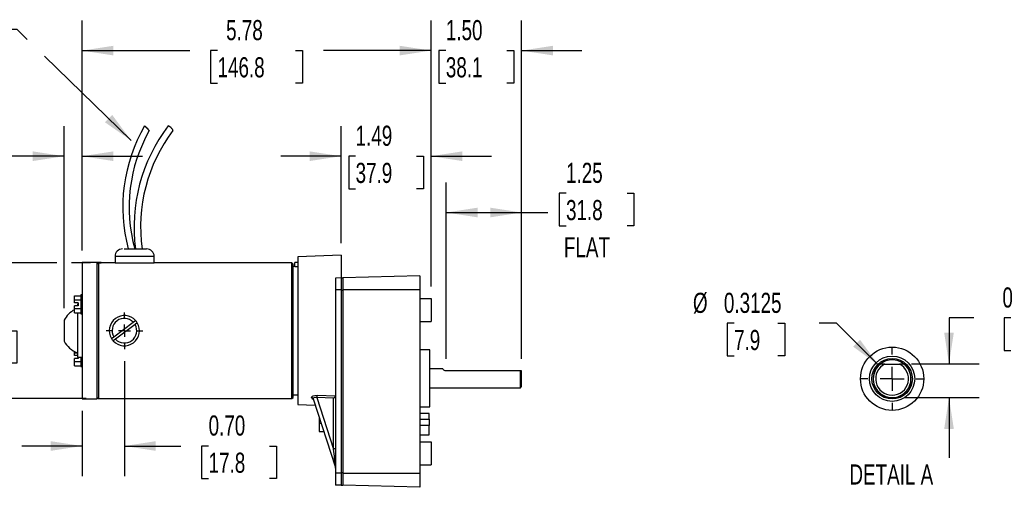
# Model space of a CAD drawing. Header units: inches. Extents: x 0 to 44, y 0 to 34.
# Tile 3 of 6: x 8.2 to 24.5, y 13.7 to 21.4. Entities that reach past the tile are written whole.
import ezdxf

# ---------------------------------------------------------------- set-up
doc = ezdxf.new("R2010")
doc.units = ezdxf.units.IN
doc.header["$LTSCALE"] = 4
doc.header["$MEASUREMENT"] = 0
doc.linetypes.add('CENTERX2', pattern=[0.8, 0.5, -0.1, 0.1, -0.1])
doc.layers.add('CENTER', color=40, linetype='CENTERX2')
doc.layers.add('SLD-DEFPOINTS', color=7, linetype='Continuous')
doc.layers.add('DIMENSIONS', color=140, linetype='Continuous', lineweight=25)
doc.layers.add('TEXT', color=140, linetype='Continuous', lineweight=25)
doc.styles.add('SLDTEXTSTYLE0', font='TXT', dxfattribs={"width": 0.7})
doc.dimstyles.new('SLDDIMSTYLE0', dxfattribs={"dimtxt": 0.339844, "dimasz": 0.52, "dimexe": 0, "dimexo": 0.0625, "dimgap": 0.084961, "dimtad": 0, "dimtih": 1, "dimtoh": 1, "dimrnd": 1e-09, "dimzin": 12, "dimdsep": 46, "dimtxsty": 'SLDTEXTSTYLE0', "dimsah": 1, "dimcen": 0.09, "dimadec": 0, "dimazin": 3, "dimtfac": 1, "dimtofl": 0, "dimtmove": 0, "dimatfit": 3, "dimfxl": 0, "dimfrac": 2, "dimtolj": 1, "dimtzin": 12, "dimarcsym": 0})
doc.dimstyles.new('SLDDIMSTYLE2', dxfattribs={"dimtxt": 0.339844, "dimasz": 0.52, "dimexe": 0, "dimexo": 0.0625, "dimgap": 0.084961, "dimtad": 0, "dimtih": 1, "dimtoh": 1, "dimrnd": 1e-09, "dimzin": 12, "dimdsep": 46, "dimtxsty": 'SLDTEXTSTYLE0', "dimsah": 1, "dimcen": 0.09, "dimadec": 0, "dimazin": 3, "dimtfac": 1, "dimtmove": 0, "dimatfit": 0, "dimfxl": 0, "dimfrac": 2, "dimtolj": 1, "dimtzin": 12, "dimarcsym": 0})
doc.dimstyles.new('SLDDIMSTYLE5', dxfattribs={"dimtxt": 0.339844, "dimasz": 0.52, "dimexe": 0, "dimexo": 0.0625, "dimgap": 0.084961, "dimtad": 0, "dimtih": 1, "dimtoh": 1, "dimrnd": 1e-09, "dimzin": 0, "dimdsep": 46, "dimtxsty": 'SLDTEXTSTYLE0', "dimsah": 1, "dimcen": 0.09, "dimadec": 0, "dimazin": 0, "dimtfac": 1, "dimtmove": 0, "dimatfit": 0, "dimfxl": 0, "dimfrac": 2, "dimtolj": 1, "dimtzin": 12, "dimarcsym": 0})
doc.dimstyles.new('SLDDIMSTYLE6', dxfattribs={"dimtxt": 0.339844, "dimasz": 0.52, "dimexe": 0, "dimexo": 0.0625, "dimgap": 0.084961, "dimtad": 0, "dimtih": 1, "dimtoh": 1, "dimrnd": 1e-09, "dimzin": 4, "dimdsep": 46, "dimtxsty": 'SLDTEXTSTYLE0', "dimsah": 1, "dimcen": 0.09, "dimadec": 0, "dimazin": 1, "dimtfac": 1, "dimtmove": 0, "dimatfit": 0, "dimfxl": 0, "dimfrac": 2, "dimtolj": 1, "dimtzin": 12, "dimarcsym": 0})
doc.dimstyles.new('SLDDIMSTYLE7', dxfattribs={"dimtxt": 0.18, "dimasz": 0.52, "dimexe": 0, "dimexo": 0.0625, "dimgap": 0, "dimtad": 0, "dimtih": 1, "dimtoh": 1, "dimdec": 0, "dimrnd": 1e-09, "dimzin": 0, "dimdsep": 46, "dimtxsty": 'Standard', "dimsah": 1, "dimcen": 0.09, "dimadec": 0, "dimazin": 0, "dimtfac": 0.52, "dimtdec": 0, "dimtofl": 0, "dimtmove": 0, "dimatfit": 3, "dimfxl": 0, "dimfrac": 2, "dimtolj": 1, "dimtzin": 0, "dimarcsym": 0})
doc.dimstyles.new('SLDDIMSTYLE8', dxfattribs={"dimtxt": 0.339844, "dimasz": 0.52, "dimexe": 0, "dimexo": 0.0625, "dimgap": 0.084961, "dimtad": 0, "dimtih": 1, "dimtoh": 1, "dimdec": 4, "dimlfac": 0.5, "dimrnd": 1e-09, "dimdsep": 46, "dimtxsty": 'SLDTEXTSTYLE0', "dimsah": 1, "dimcen": 0, "dimadec": 0, "dimazin": 2, "dimtfac": 1, "dimtdec": 4, "dimtofl": 0, "dimtmove": 0, "dimatfit": 3, "dimfxl": 0, "dimfrac": 2, "dimtolj": 1, "dimtzin": 12, "dimarcsym": 0})
doc.dimstyles.new('SLDDIMSTYLE9', dxfattribs={"dimtxt": 0.339844, "dimasz": 0.52, "dimexe": 0, "dimexo": 0.0625, "dimgap": 0.084961, "dimtad": 0, "dimtih": 1, "dimtoh": 1, "dimlfac": 0.5, "dimrnd": 1e-09, "dimdsep": 46, "dimtxsty": 'SLDTEXTSTYLE0', "dimsah": 1, "dimcen": 0.09, "dimadec": 0, "dimazin": 2, "dimtfac": 1, "dimtmove": 0, "dimatfit": 0, "dimfxl": 0, "dimfrac": 2, "dimtolj": 1, "dimtzin": 12, "dimarcsym": 0})

# ---------------------------------------------------------------- blocks, each defined once
blk = doc.blocks.new('_D_14')
at = {"layer": 'DIMENSIONS'}
for p, q in [((15.27, 15.784), (15.27, 18.709)), ((16.52, 15.784), (16.52, 18.709)), ((17.256, 18.527), (17.142, 18.527)), ((17.142, 18.527), (17.142, 17.987)), ((18.266, 18.527), (18.38, 18.527)), ((18.38, 18.527), (18.38, 17.987)), ((15.27, 18.209), (16.52, 18.209)), ((16.52, 18.209), (16.952, 18.209)), ((17.142, 17.987), (17.256, 17.987)), ((18.38, 17.987), (18.266, 17.987))]:
    blk.add_line(p, q, dxfattribs=at)
for points in [[(15.27, 18.209), (15.79, 18.129), (15.79, 18.289)], [(16.52, 18.209), (16, 18.289), (16, 18.129)]]:
    blk.add_solid(points, dxfattribs=at)
at = {"layer": 'DIMENSIONS', "char_height": 0.3333, "attachment_point": 1, "style": 'SLDTEXTSTYLE0'}
for s, insert in [('1.25', (17.256, 19.033)), ('31.8', (17.256, 18.416)), ('FLAT', (17.221, 17.8))]:
    blk.add_mtext(s, dxfattribs=dict(at, insert=insert))
blk = doc.blocks.new('_D_15')
at = {"layer": 'DIMENSIONS'}
for p, q in [((7.54, 17.376), (7.54, 18.376)), ((8.823, 17.376), (7.04, 17.376)), ((9.381, 17.376), (9.063, 17.376)), ((7.035, 16.251), (6.921, 16.251)), ((6.921, 16.251), (6.921, 15.711)), ((8.045, 16.251), (8.159, 16.251)), ((8.159, 16.251), (8.159, 15.711)), ((6.921, 15.711), (7.035, 15.711)), ((8.159, 15.711), (8.045, 15.711)), ((9.309, 15.126), (7.04, 15.126)), ((7.54, 15.126), (7.54, 14.126))]:
    blk.add_line(p, q, dxfattribs=at)
for points in [[(7.54, 17.376), (7.62, 17.896), (7.46, 17.896)], [(7.54, 15.126), (7.46, 14.606), (7.62, 14.606)]]:
    blk.add_solid(points, dxfattribs=at)
at = {"layer": 'DIMENSIONS', "char_height": 0.3333, "attachment_point": 1, "style": 'SLDTEXTSTYLE0'}
for s, insert in [('%%c', (6.778, 16.757)), ('2.25', (7.291, 16.757)), ('57.2', (7.035, 16.141))]:
    blk.add_mtext(s, dxfattribs=dict(at, insert=insert))
blk = doc.blocks.new('_D_16')
at = {"layer": 'DIMENSIONS'}
for p, q in [((9.94, 15.747), (9.94, 13.84)), ((9.239, 14.923), (9.239, 13.84)), ((9.239, 14.34), (8.239, 14.34)), ((9.94, 14.34), (10.874, 14.34)), ((11.335, 14.34), (11.22, 14.34)), ((11.22, 14.34), (11.22, 13.8)), ((12.344, 14.34), (12.458, 14.34)), ((12.458, 14.34), (12.458, 13.8)), ((11.22, 13.8), (11.335, 13.8)), ((12.458, 13.8), (12.344, 13.8))]:
    blk.add_line(p, q, dxfattribs=at)
for points in [[(9.239, 14.34), (8.719, 14.42), (8.719, 14.26)], [(9.94, 14.34), (10.46, 14.26), (10.46, 14.42)]]:
    blk.add_solid(points, dxfattribs=at)
at = {"layer": 'DIMENSIONS', "char_height": 0.3333, "attachment_point": 1, "style": 'SLDTEXTSTYLE0'}
for s, insert in [('0.70', (11.335, 14.846)), ('17.8', (11.335, 14.23))]:
    blk.add_mtext(s, dxfattribs=dict(at, insert=insert))
blk = doc.blocks.new('_D_17')
at = {"layer": 'DIMENSIONS'}
for p, q in [((9.239, 17.579), (9.239, 21.392)), ((15.02, 16.985), (15.02, 21.392)), ((9.239, 20.892), (11.023, 20.892)), ((11.483, 20.892), (11.369, 20.892)), ((11.369, 20.892), (11.369, 20.352)), ((12.776, 20.892), (12.89, 20.892)), ((12.89, 20.892), (12.89, 20.352)), ((15.02, 20.892), (13.236, 20.892)), ((11.369, 20.352), (11.483, 20.352)), ((12.89, 20.352), (12.776, 20.352))]:
    blk.add_line(p, q, dxfattribs=at)
for points in [[(9.239, 20.892), (9.759, 20.812), (9.759, 20.972)], [(15.02, 20.892), (14.5, 20.972), (14.5, 20.812)]]:
    blk.add_solid(points, dxfattribs=at)
at = {"layer": 'DIMENSIONS', "char_height": 0.3333, "attachment_point": 1, "style": 'SLDTEXTSTYLE0'}
for s, insert in [('5.78', (11.625, 21.398)), ('146.8', (11.483, 20.782))]:
    blk.add_mtext(s, dxfattribs=dict(at, insert=insert))
blk = doc.blocks.new('_D_18')
at = {"layer": 'DIMENSIONS'}
for p, q in [((15.02, 16.985), (15.02, 21.392)), ((16.52, 15.784), (16.52, 21.392)), ((15.02, 20.892), (14.02, 20.892)), ((15.265, 20.892), (15.151, 20.892)), ((15.151, 20.892), (15.151, 20.352)), ((16.275, 20.892), (16.389, 20.892)), ((16.389, 20.892), (16.389, 20.352)), ((16.52, 20.892), (17.52, 20.892)), ((15.151, 20.352), (15.265, 20.352)), ((16.389, 20.352), (16.275, 20.352))]:
    blk.add_line(p, q, dxfattribs=at)
for points in [[(15.02, 20.892), (14.5, 20.972), (14.5, 20.812)], [(16.52, 20.892), (17.04, 20.812), (17.04, 20.972)]]:
    blk.add_solid(points, dxfattribs=at)
at = {"layer": 'DIMENSIONS', "char_height": 0.3333, "attachment_point": 1, "style": 'SLDTEXTSTYLE0'}
for s, insert in [('1.50', (15.265, 21.398)), ('38.1', (15.265, 20.782))]:
    blk.add_mtext(s, dxfattribs=dict(at, insert=insert))
blk = doc.blocks.new('_D_19')
at = {"layer": 'DIMENSIONS'}
for p, q in [((8.943, 16.622), (8.943, 19.642)), ((9.239, 17.579), (9.239, 19.642)), ((6.559, 19.142), (6.445, 19.142)), ((6.445, 19.142), (6.445, 18.602)), ((7.286, 19.142), (7.4, 19.142)), ((7.4, 19.142), (7.4, 18.602)), ((8.943, 19.142), (7.747, 19.142)), ((9.239, 19.142), (10.239, 19.142)), ((6.445, 18.602), (6.559, 18.602)), ((7.4, 18.602), (7.286, 18.602))]:
    blk.add_line(p, q, dxfattribs=at)
for points in [[(8.943, 19.142), (8.423, 19.222), (8.423, 19.062)], [(9.239, 19.142), (9.759, 19.062), (9.759, 19.222)]]:
    blk.add_solid(points, dxfattribs=at)
at = {"layer": 'DIMENSIONS', "char_height": 0.3333, "attachment_point": 1, "style": 'SLDTEXTSTYLE0'}
for s, insert in [('0.30', (6.418, 19.648)), ('7.5', (6.559, 19.032))]:
    blk.add_mtext(s, dxfattribs=dict(at, insert=insert))
blk = doc.blocks.new('_D_20')
at = {"layer": 'DIMENSIONS'}
for p, q in [((13.529, 17.701), (13.529, 19.642)), ((15.02, 16.985), (15.02, 19.642)), ((13.529, 19.142), (12.529, 19.142)), ((13.77, 19.142), (13.656, 19.142)), ((13.656, 19.142), (13.656, 18.602)), ((14.78, 19.142), (14.894, 19.142)), ((14.894, 19.142), (14.894, 18.602)), ((15.02, 19.142), (16.02, 19.142)), ((13.656, 18.602), (13.77, 18.602)), ((14.894, 18.602), (14.78, 18.602))]:
    blk.add_line(p, q, dxfattribs=at)
for points in [[(13.529, 19.142), (13.009, 19.222), (13.009, 19.062)], [(15.02, 19.142), (15.54, 19.062), (15.54, 19.222)]]:
    blk.add_solid(points, dxfattribs=at)
at = {"layer": 'DIMENSIONS', "char_height": 0.3333, "attachment_point": 1, "style": 'SLDTEXTSTYLE0'}
for s, insert in [('1.49', (13.77, 19.648)), ('37.9', (13.77, 19.032))]:
    blk.add_mtext(s, dxfattribs=dict(at, insert=insert))
blk = doc.blocks.new('SW_CENTERMARKSYMBOL_5')
at = {"layer": 'CENTER', "color": 0}
for p, q in [((0, 0.2), (0, 0.304)), ((-0.2, 0), (-0.304, 0)), ((0, 0), (-0.1, 0)), ((0, 0), (0, 0.1)), ((0, 0), (0, -0.1)), ((0, 0), (0.1, 0)), ((0.2, 0), (0.304, 0)), ((0, -0.2), (0, -0.304))]:
    blk.add_line(p, q, dxfattribs=at)
blk = doc.blocks.new('_D_21')
at = {"layer": 'DIMENSIONS'}
for p, q in [((20.039, 16.374), (19.925, 16.374)), ((19.925, 16.374), (19.925, 15.834)), ((20.766, 16.374), (20.88, 16.374)), ((20.88, 16.374), (20.88, 15.834)), ((21.739, 16.374), (21.447, 16.374)), ((22.437, 15.675), (21.739, 16.374)), ((19.925, 15.834), (20.039, 15.834)), ((20.88, 15.834), (20.766, 15.834))]:
    blk.add_line(p, q, dxfattribs=at)
blk.add_solid([(22.437, 15.675), (22.126, 16.1), (22.013, 15.986)], dxfattribs=at)
at = {"layer": 'DIMENSIONS', "char_height": 0.3333, "attachment_point": 1, "style": 'SLDTEXTSTYLE0'}
for s, insert in [('%%c', (19.358, 16.879)), ('0.3125', (19.871, 16.879)), ('7.9', (20.039, 16.263))]:
    blk.add_mtext(s, dxfattribs=dict(at, insert=insert))
blk = doc.blocks.new('_D_22')
at = {"layer": 'DIMENSIONS'}
for p, q in [((24.013, 16.462), (23.6, 16.462)), ((23.6, 16.462), (23.6, 15.699)), ((24.626, 16.462), (24.512, 16.462)), ((24.512, 16.462), (24.512, 15.922)), ((25.353, 16.462), (25.467, 16.462)), ((25.467, 16.462), (25.467, 15.922)), ((24.512, 15.922), (24.626, 15.922)), ((25.467, 15.922), (25.353, 15.922)), ((22.978, 15.699), (24.1, 15.699)), ((22.858, 15.142), (24.1, 15.142)), ((23.6, 15.142), (23.6, 14.142))]:
    blk.add_line(p, q, dxfattribs=at)
for points in [[(23.6, 15.699), (23.68, 16.219), (23.52, 16.219)], [(23.6, 15.142), (23.52, 14.622), (23.68, 14.622)]]:
    blk.add_solid(points, dxfattribs=at)
at = {"layer": 'DIMENSIONS', "char_height": 0.3333, "attachment_point": 1, "style": 'SLDTEXTSTYLE0'}
for s, insert in [('0.28', (24.485, 16.968)), ('7.1', (24.626, 16.351))]:
    blk.add_mtext(s, dxfattribs=dict(at, insert=insert))
blk = doc.blocks.new('SW_CENTERMARKSYMBOL_6')
at = {"layer": 'CENTER', "color": 0}
for p, q in [((0, 0.4), (0, 0.524)), ((0, 0), (0, 0.2)), ((-0.4, 0), (-0.524, 0)), ((0, 0), (-0.2, 0)), ((0, 0), (0, -0.2)), ((0, 0), (0.2, 0)), ((0.4, 0), (0.524, 0)), ((0, -0.4), (0, -0.524))]:
    blk.add_line(p, q, dxfattribs=at)

msp = doc.modelspace()

# ---------------------------------------------------------------- linework, layer by layer
for p, q in [((9.78473, 17.48047), (9.78473, 17.37597)), ((10.43323, 17.48047), (9.78473, 17.48047)), ((9.93709, 17.60547), (10.308, 17.60547)), ((10.43323, 17.37597), (10.43323, 17.48047)), ((13.52898, 17.50097), (12.81098, 17.4759)), ((12.81098, 17.4759), (12.81098, 15.02604)), ((13.52898, 17.50097), (13.52898, 17.12597)), ((9.55298, 17.37897), (9.23898, 17.37897)), ((9.23898, 17.37897), (9.23898, 16.25097)), ((9.48898, 17.37724), (9.55298, 17.37724)), ((9.48898, 15.12297), (9.48898, 17.37724)), ((9.48898, 17.35289), (9.50898, 17.37294)), ((9.50898, 17.37294), (9.50898, 15.12597)), ((9.58098, 17.37294), (9.50898, 17.37294)), ((9.55298, 17.37724), (9.55298, 17.37897)), ((9.55298, 17.37724), (9.55298, 17.37294)), ((9.78473, 17.37597), (9.58098, 17.37597)), ((9.58098, 17.37597), (9.58098, 17.37294)), ((9.78473, 17.37597), (10.43323, 17.37597)), ((12.64198, 17.37597), (10.43323, 17.37597)), ((12.64198, 17.37294), (12.64198, 17.37597)), ((12.71398, 17.37294), (12.64198, 17.37294)), ((12.71398, 15.12597), (12.71398, 17.37294)), ((12.73398, 17.35289), (12.71398, 17.37294)), ((12.73398, 15.14597), (12.73398, 17.35289)), ((12.76098, 17.31247), (12.73398, 17.31247)), ((12.81098, 17.38247), (12.76098, 17.38247)), ((12.76098, 17.31063), (12.76098, 17.38247)), ((12.81098, 17.31063), (12.76098, 17.31063)), ((14.83323, 17.1593), (13.56023, 17.12597)), ((14.83323, 17.1593), (14.83323, 16.92597)), ((13.52898, 17.12597), (13.43598, 17.12272)), ((13.43598, 17.12272), (13.43598, 16.92597)), ((13.52898, 17.12597), (13.52898, 16.92597)), ((13.56023, 17.12297), (13.52898, 17.12297)), ((13.56023, 17.12597), (13.56023, 16.92597)), ((9.11551, 16.83108), (9.21851, 16.83108)), ((9.11551, 16.75977), (9.11551, 16.83108)), ((9.23898, 16.84472), (9.21851, 16.84472)), ((9.21851, 16.84472), (9.21851, 16.53222)), ((13.52898, 16.92597), (13.43598, 16.92597)), ((13.43598, 16.92597), (13.43598, 13.88897)), ((13.52898, 16.92597), (13.52898, 13.88897)), ((13.52898, 16.92297), (13.56023, 16.92297)), ((14.83323, 16.92597), (13.56023, 16.92597)), ((13.56023, 16.92597), (13.56023, 13.88897)), ((14.83323, 16.92597), (14.83323, 16.78489)), ((9.11551, 16.75977), (9.21851, 16.75977)), ((9.11551, 16.71322), (9.11551, 16.75977)), ((9.17457, 16.71322), (9.11551, 16.71322)), ((9.11551, 16.61717), (9.11551, 16.66372)), ((9.17457, 16.66372), (9.11551, 16.66372)), ((9.17457, 16.68847), (9.16098, 16.68847)), ((9.16098, 16.68847), (9.16098, 16.66372)), ((9.17457, 16.71322), (9.17457, 16.66372)), ((14.83323, 16.78489), (15.02023, 16.78489)), ((14.83323, 16.78489), (14.83323, 16.40489)), ((15.02023, 16.78489), (15.02023, 16.40489)), ((9.11551, 16.61717), (9.21851, 16.61717)), ((9.11551, 16.54586), (9.11551, 16.61717)), ((9.11551, 16.54586), (9.21851, 16.54586)), ((9.16098, 16.54586), (9.16098, 15.81347)), ((9.21851, 16.53222), (9.23898, 16.53222)), ((8.94272, 16.42247), (8.94272, 16.07947)), ((9.70698, 16.34006), (9.70698, 16.33164)), ((9.76275, 16.14996), (10.08732, 16.39206)), ((10.11722, 16.35198), (9.79264, 16.10988)), ((10.08732, 16.39206), (10.12442, 16.41974)), ((10.15432, 16.37966), (10.11722, 16.35198)), ((14.83323, 16.40489), (15.02023, 16.40489)), ((14.83323, 16.40489), (14.83323, 14.40989)), ((9.23898, 16.25097), (9.23898, 15.12297)), ((9.70698, 16.17033), (9.70698, 16.16274)), ((9.72565, 16.12228), (9.76275, 16.14996)), ((9.79264, 16.10988), (9.75554, 16.0822)), ((9.11551, 15.88477), (9.11551, 15.90369)), ((9.11551, 15.88477), (9.15882, 15.88477)), ((9.11551, 15.83822), (9.11551, 15.88477)), ((9.16098, 15.83822), (9.11551, 15.83822)), ((15.00173, 15.93166), (14.83323, 15.93166)), ((15.00173, 14.99166), (15.00173, 15.93166)), ((9.11551, 15.74217), (9.11551, 15.78872)), ((9.17457, 15.78872), (9.11551, 15.78872)), ((9.11551, 15.74217), (9.21851, 15.74217)), ((9.11551, 15.67086), (9.11551, 15.74217)), ((9.11551, 15.67086), (9.21851, 15.67086)), ((9.16098, 15.81347), (9.23898, 15.81347)), ((9.17457, 15.81347), (9.17457, 15.78872)), ((9.21851, 15.81347), (9.21851, 15.65722)), ((22.53757, 15.69887), (22.46327, 15.69887)), ((22.53757, 15.69887), (22.77821, 15.69887)), ((22.85251, 15.69887), (22.77821, 15.69887)), ((9.21851, 15.65722), (9.23898, 15.65722)), ((15.21439, 15.61791), (15.00173, 15.61791)), ((16.50023, 15.58391), (15.27023, 15.58391)), ((16.50023, 15.30541), (16.50023, 15.58391)), ((16.52023, 15.58391), (16.50023, 15.58391)), ((16.52023, 15.32541), (16.52023, 15.58391)), ((22.36434, 15.34012), (22.36401, 15.34811)), ((22.96669, 15.40643), (22.96792, 15.39861)), ((22.97034, 15.46), (22.97288, 15.45242)), ((12.73398, 15.18947), (12.81098, 15.18947)), ((13.13117, 15.18014), (13.43591, 15.17055)), ((15.00173, 15.30541), (16.50023, 15.30541)), ((16.50023, 15.30541), (16.52023, 15.32541)), ((22.38818, 15.29163), (22.38654, 15.29937)), ((22.46183, 15.21103), (22.46685, 15.20391)), ((22.52486, 15.1716), (22.5332, 15.1651)), ((22.87761, 15.22866), (22.88309, 15.23771)), ((22.92574, 15.28859), (22.92789, 15.29703)), ((9.23898, 15.12297), (9.48898, 15.12297)), ((9.48898, 15.14597), (9.50898, 15.12597)), ((9.50898, 15.12597), (12.71398, 15.12597)), ((12.71398, 15.12597), (12.73398, 15.14597)), ((12.81098, 15.02604), (13.09909, 15.01598)), ((13.0651, 15.12088), (13.43443, 13.98124)), ((13.06515, 15.12248), (13.06644, 15.11717)), ((13.13012, 15.14107), (13.40598, 14.28983)), ((13.40598, 15.13238), (13.13012, 15.14107)), ((13.40598, 14.28983), (13.40598, 15.13238)), ((14.83323, 14.99166), (15.00173, 14.99166)), ((14.98723, 14.88123), (14.83323, 14.88123)), ((14.98723, 14.78488), (14.98723, 14.88123)), ((13.16898, 14.80032), (13.16898, 14.71157)), ((13.16898, 14.71157), (13.16898, 14.58089)), ((13.19775, 14.71157), (13.16898, 14.71157)), ((14.83323, 14.78488), (14.98723, 14.78488)), ((14.98723, 14.68085), (14.83323, 14.68085)), ((14.98723, 14.78488), (14.98723, 14.68085)), ((14.98723, 14.52349), (14.98723, 14.68085)), ((13.16898, 14.58089), (13.24091, 14.57838)), ((14.83323, 14.52349), (14.98723, 14.52349)), ((14.83323, 14.40989), (15.02023, 14.40989)), ((14.83323, 14.40989), (14.83323, 14.02989)), ((15.02023, 14.40989), (15.02023, 14.02989)), ((14.83323, 14.02989), (15.02023, 14.02989)), ((14.83323, 14.02989), (14.83323, 13.88897)), ((13.52898, 13.88897), (13.43598, 13.88897)), ((13.43598, 13.88897), (13.43598, 13.69222)), ((13.56023, 13.89297), (13.52898, 13.89297)), ((13.52898, 13.88897), (13.52898, 13.68897)), ((13.56023, 13.88897), (14.83323, 13.88897)), ((13.56023, 13.88897), (13.56023, 13.68897)), ((14.83323, 13.88897), (14.83323, 13.65564)), ((13.52898, 13.68897), (13.43598, 13.69222)), ((13.52898, 13.69297), (13.56023, 13.69297)), ((14.83323, 13.65564), (13.56023, 13.68897))]:
    msp.add_line(p, q)
at = {"flags": 128}
for points in [[(10.31173, 19.60547), (10.29916, 19.61828), (10.28825, 19.62965), (10.28024, 19.63829), (10.27602, 19.64323), (10.27607, 19.64391), (10.28038, 19.64026), (10.28848, 19.63269), (10.29944, 19.62205), (10.31203, 19.60954), (10.31607, 19.60547), (10.32864, 19.59266), (10.33955, 19.58129), (10.34757, 19.57265), (10.35179, 19.56771), (10.35174, 19.56703), (10.34742, 19.57068), (10.33932, 19.57825), (10.32836, 19.58889), (10.31577, 19.6014), (10.31173, 19.60547)], [(10.72019, 19.60547), (10.70742, 19.61857), (10.69449, 19.6302), (10.68286, 19.63904), (10.67384, 19.6441), (10.66844, 19.64479), (10.6681, 19.64372)], [(15.27023, 15.58391), (15.25565, 15.58559), (15.24292, 15.59003), (15.23063, 15.59763), (15.22023, 15.60795), (15.21421, 15.61695), (15.21439, 15.61662)], [(13.0374, 15.1419), (13.03929, 15.1497), (13.04495, 15.15726), (13.05389, 15.16412), (13.06589, 15.17009), (13.09622, 15.17813), (13.13117, 15.18014)], [(13.13012, 15.14107), (13.1062, 15.14272), (13.08518, 15.13974), (13.0766, 15.13648), (13.07028, 15.13235), (13.06644, 15.12761), (13.06515, 15.12248)], [(13.43598, 14.30293), (13.43541, 14.30038), (13.4337, 14.29792), (13.43093, 14.29565), (13.4272, 14.29367), (13.42265, 14.29204), (13.41746, 14.29083), (13.41184, 14.29008), (13.40598, 14.28983)], [(13.43449, 13.98126), (13.43466, 13.9807), (13.43475, 13.981), (13.43478, 13.98191)]]:
    msp.add_lwpolyline(points, dxfattribs=at)
for radius in [0.375, 0.335]:
    msp.add_circle((22.65789, 15.45437), radius)
for centre, radius, start, end in [((12.58829, 18.29931), 2.67536, 149.823064, 195.031241), ((12.83914, 17.97484), 2.73898, 142.448816, 187.750289), ((10.67272, 19.54961), 0.0733, 13.882272, 49.641604), ((12.58829, 18.29932), 2.57024, 150.453089, 195.661528), ((12.84321, 17.97383), 2.63491, 142.802838, 188.036194), ((9.90973, 17.48047), 0.125, 90, 180), ((10.30823, 17.48047), 0.125, 0, 90), ((9.29298, 16.25097), 0.39, 117.068637, 153.912478), ((9.93998, 16.25097), 0.25, 42.459182, 210.980841), ((9.93998, 16.25097), 0.204, 43.759248, 209.680775), ((9.93998, 16.25097), 0.25, 222.459182, 30.980841), ((9.93998, 16.25097), 0.204, 223.759248, 29.680775), ((9.93998, 16.25097), 0.25, 30.980841, 42.459182), ((9.29298, 16.25097), 0.39, 206.087522, 250.15945), ((9.93998, 16.25097), 0.25, 210.980841, 222.459182), ((22.65789, 15.45437), 0.315, 164.662416, 51.879486), ((22.65789, 15.45437), 0.3125, 128.519145, 51.480855), ((22.65789, 15.45437), 0.315, 128.488856, 164.662351), ((22.65789, 15.45437), 0.2725, 116.201387, 63.798613), ((22.65789, 15.45437), 0.3125, 51.480839, 128.519161), ((11.70394, 15.19883), 1.42735, 357.680583, 359.249665), ((13.35663, 15.20189), 0.08525, 305.377268, 338.434181), ((13.03736, 15.1123), 0.0296, 20.124713, 89.918085), ((13.07262, 15.15031), 0.03621, 193.430906, 261.29406), ((4.6349, 13.31414), 8.82519, 4.339517, 6.347477), ((13.4115, 13.97434), 0.02448, 0.033173, 18.005826)]:
    msp.add_arc(centre, radius, start, end)
at = {"layer": 'SLD-DEFPOINTS'}
msp.add_circle((22.65789, 15.45437), 0.52394, dxfattribs=at)

# ---------------------------------------------------------------- block references
at = {"layer": 'CENTER'}
for name, p in [('SW_CENTERMARKSYMBOL_5', (9.93998, 16.25097)), ('SW_CENTERMARKSYMBOL_6', (22.65789, 15.45437))]:
    msp.add_blockref(name, p, dxfattribs=at)

# ---------------------------------------------------------------- texts
at = {"layer": 'TEXT', "linetype": 'CENTERX2', "lineweight": 18, "insert": (22.6443, 14.03541), "char_height": 0.333333, "attachment_point": 2, "style": 'SLDTEXTSTYLE0'}
msp.add_mtext('DETAIL A', dxfattribs=at)

# ---------------------------------------------------------------- dimensions: what is measured, and where the dimension line sits
at = {"layer": 'DIMENSIONS'}
for base, p1, p2, dimstyle, picture, middle in [((15.02023, 20.89244), (9.23898, 17.37897), (15.02023, 16.78489), 'SLDDIMSTYLE0', '_D_17', (12.12961, 20.89244)), ((15.02023, 20.89244), (16.52023, 15.58391), (15.02023, 16.78489), 'SLDDIMSTYLE6', '_D_18', (15.77023, 20.89244)), ((8.94272, 19.14231), (9.23898, 17.37897), (8.94272, 16.42247), 'SLDDIMSTYLE5', '_D_19', (6.92256, 19.14231)), ((9.93998, 14.33998), (9.23898, 15.12297), (9.93998, 15.94697), 'SLDDIMSTYLE5', '_D_16', (11.83944, 14.33998))]:
    dim = msp.add_linear_dim(base=base, p1=p1, p2=p2, dimstyle=dimstyle, dxfattribs=at)
    dim.commit()
    dim.dimension.update_dxf_attribs({"geometry": picture, "text_midpoint": middle, "dimtype": 160})
for base, p1, p2, angle, dimstyle, picture, middle in [((15.02023, 19.14231), (13.52898, 17.50097), (15.02023, 16.78489), 0, 'SLDDIMSTYLE2', '_D_20', (14.27461, 19.14231)), ((23.60001, 15.14187), (22.77821, 15.69887), (22.65789, 15.14187), 90, 'SLDDIMSTYLE9', '_D_22', (23.60001, 16.46175))]:
    dim = msp.add_linear_dim(base=base, p1=p1, p2=p2, angle=angle, dimstyle=dimstyle, dxfattribs=at)
    dim.commit()
    dim.dimension.update_dxf_attribs({"geometry": picture, "text_midpoint": middle, "dimtype": 160})
for base, p1, p2, angle, text, dimstyle, picture, middle in [((16.52023, 18.20899), (15.27023, 15.58391), (16.52023, 15.58391), 0, '<>\\PFLAT', 'SLDDIMSTYLE0', '_D_14', (17.76139, 18.20899)), ((7.5397, 15.12597), (9.58098, 17.37597), (9.50898, 15.12597), 90, '%%c<>', 'SLDDIMSTYLE2', '_D_15', (7.5397, 16.25097))]:
    dim = msp.add_linear_dim(base=base, p1=p1, p2=p2, angle=angle, text=text, dimstyle=dimstyle, dxfattribs=at)
    dim.commit()
    dim.dimension.update_dxf_attribs({"geometry": picture, "text_midpoint": middle, "dimtype": 160})
dim = msp.add_diameter_dim_2p(p1=(22.87886, 15.2334), p2=(22.43692, 15.67534), dimstyle='SLDDIMSTYLE8', dxfattribs=at)
dim.commit()
dim.dimension.update_dxf_attribs({"geometry": '_D_21', "text_midpoint": (20.40238, 16.37373), "dimtype": 163})

# ---------------------------------------------------------------- leaders
at = {"layer": 'TEXT', "linetype": 'CENTERX2', "lineweight": 18}
msp.add_leader([(10.05097, 19.40233), (8.1634, 21.23938), (7.99187, 21.23938)], dimstyle='SLDDIMSTYLE7', dxfattribs=at)

doc.saveas('drawing.dxf')
